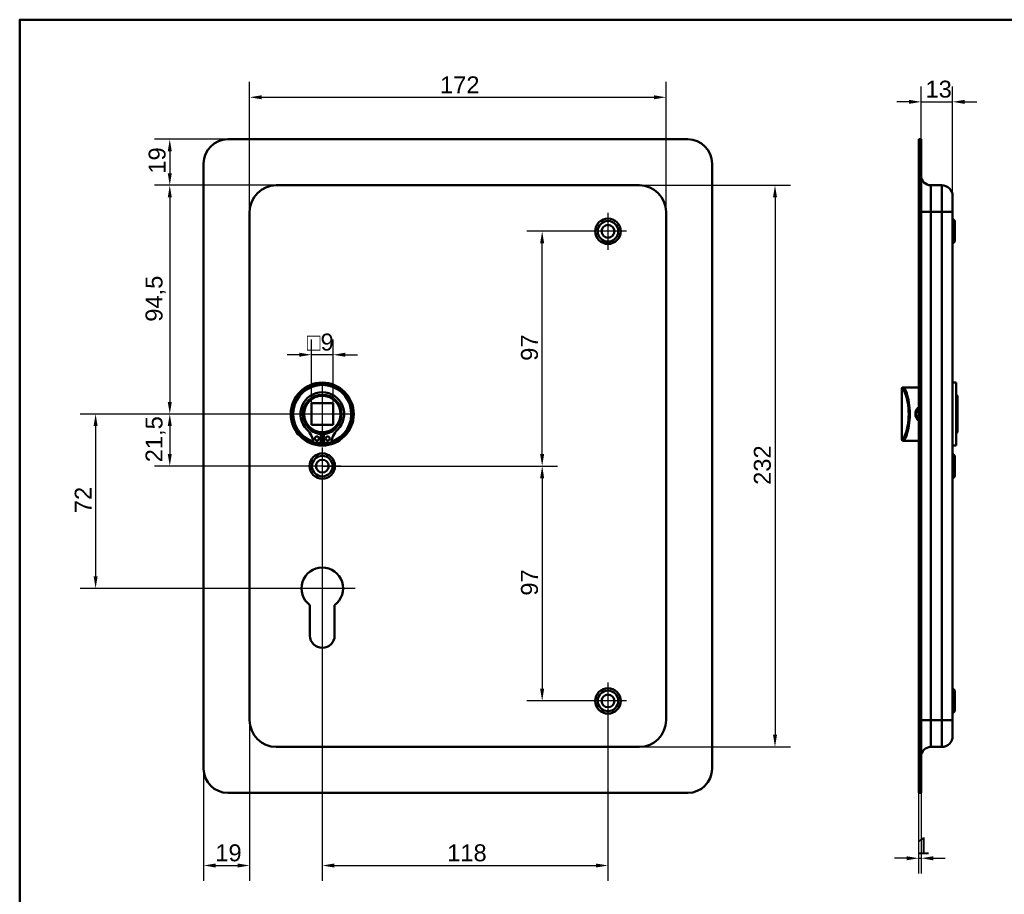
# Model space of a CAD drawing. Header units: millimetres. Extents: x 20 to 833, y 20 to 574.
# Tile 2 of 4: x 20 to 427, y 213 to 574. Entities that reach past the tile are written whole.
import ezdxf

# ---------------------------------------------------------------- set-up
doc = ezdxf.new("R2010")
doc.units = ezdxf.units.MM
doc.header["$LTSCALE"] = 2
for name, color, linetype, lineweight in [('Bemaßungen(DIN)', 7, 'Continuous', 25), ('Mittelpunktmarkierung(DIN)', 7, 'Continuous', 25), ('Sichtbare Kanten(DIN)', 7, 'Continuous', 50), ('Sichtbare tangentiale Kanten(DIN)', 7, 'Continuous', 50), ('Skizziergeometrie(DIN)', 7, 'Continuous', 50)]:
    doc.layers.add(name, color=color, linetype=linetype, lineweight=lineweight)
doc.styles.add('STANDARD-DIN~0', font='arial.ttf')
doc.dimstyles.new('CAD-LAN', dxfattribs={"dimscale": 2, "dimtxt": 3.5, "dimasz": 2.5, "dimexe": 3.175, "dimexo": 0, "dimgap": 0.8, "dimtad": 1, "dimrnd": 1e-08, "dimtxsty": 'STANDARD-DIN~0', "dimcen": 0.09, "dimdle": 10, "dimclrd": 250, "dimclre": 250, "dimclrt": 250, "dimadec": 0, "dimazin": 2, "dimtfac": 1, "dimtmove": 0, "dimatfit": 3, "dimfxl": 1, "dimtolj": 1, "dimtzin": 0, "dimlwd": 25, "dimlwe": 25, "dimarcsym": 0})

# ---------------------------------------------------------------- blocks, each defined once
blk = doc.blocks.new('Ränder Standardrahmen')
at = {"layer": 'Skizziergeometrie(DIN)', "flags": 128}
blk.add_lwpolyline([(10, 10), (10, 287), (410, 287), (410, 10), (10, 10)], dxfattribs=at)
blk = doc.blocks.new('*D8')
at = {"layer": 'Bemaßungen(DIN)', "color": 250, "linetype": 'Continuous', "lineweight": 25, "true_color": 0x3f3f3f, "transparency": 16777216}
for p, q in [((114.99, 494.6), (114.99, 548.3)), ((286.99, 494.6), (286.99, 548.3)), ((119.99, 541.95), (281.99, 541.95))]:
    blk.add_line(p, q, dxfattribs=at)
at = {"layer": 'Bemaßungen(DIN)', "color": 250, "linetype": 'Continuous', "true_color": 0x3f3f3f, "transparency": 16777216}
for points in [[(119.99, 542.78), (119.99, 541.12), (114.99, 541.95)], [(281.99, 542.78), (281.99, 541.12), (286.99, 541.95)]]:
    blk.add_solid(points, dxfattribs=at)
at = {"layer": 'Defpoints', "color": 0, "linetype": 'Continuous', "transparency": 16777216}
for p in [(286.99, 541.95), (114.99, 494.6), (286.99, 494.6)]:
    blk.add_point(p, dxfattribs=at)
at = {"layer": 'Bemaßungen(DIN)', "color": 250, "linetype": 'Continuous', "lineweight": 25, "true_color": 0x3f3f3f, "transparency": 16777216, "insert": (193.62, 550.58), "char_height": 7, "attachment_point": 1, "style": 'STANDARD-DIN~0'}
blk.add_mtext('\\A1;172', dxfattribs=at)
blk = doc.blocks.new('*D9')
at = {"layer": 'Bemaßungen(DIN)', "color": 250, "linetype": 'Continuous', "lineweight": 25, "true_color": 0x3f3f3f, "transparency": 16777216}
for p, q in [((275.99, 505.6), (338.34, 505.6)), ((331.99, 500.6), (331.99, 278.6)), ((275.99, 273.6), (338.34, 273.6))]:
    blk.add_line(p, q, dxfattribs=at)
at = {"layer": 'Bemaßungen(DIN)', "color": 250, "linetype": 'Continuous', "true_color": 0x3f3f3f, "transparency": 16777216}
for points in [[(331.16, 500.6), (332.82, 500.6), (331.99, 505.6)], [(331.16, 278.6), (332.82, 278.6), (331.99, 273.6)]]:
    blk.add_solid(points, dxfattribs=at)
at = {"layer": 'Defpoints', "color": 0, "linetype": 'Continuous', "transparency": 16777216}
for p in [(275.99, 505.6), (275.99, 273.6), (331.99, 273.6)]:
    blk.add_point(p, dxfattribs=at)
at = {"layer": 'Bemaßungen(DIN)', "color": 250, "linetype": 'Continuous', "lineweight": 25, "true_color": 0x3f3f3f, "transparency": 16777216, "insert": (323.24, 381.84), "char_height": 7, "attachment_point": 1, "rotation": 90, "style": 'STANDARD-DIN~0'}
blk.add_mtext('\\A1;232', dxfattribs=at)
blk = doc.blocks.new('*D10')
at = {"layer": 'Bemaßungen(DIN)', "color": 250, "linetype": 'Continuous', "lineweight": 25, "true_color": 0x3f3f3f, "transparency": 16777216}
for p, q in [((125.99, 505.6), (75.64, 505.6)), ((81.99, 500.6), (81.99, 416.1)), ((144.99, 411.1), (75.64, 411.1))]:
    blk.add_line(p, q, dxfattribs=at)
at = {"layer": 'Bemaßungen(DIN)', "color": 250, "linetype": 'Continuous', "true_color": 0x3f3f3f, "transparency": 16777216}
for points in [[(81.16, 500.6), (82.82, 500.6), (81.99, 505.6)], [(81.16, 416.1), (82.82, 416.1), (81.99, 411.1)]]:
    blk.add_solid(points, dxfattribs=at)
at = {"layer": 'Defpoints', "color": 0, "linetype": 'Continuous', "transparency": 16777216}
for p in [(125.99, 505.6), (81.99, 411.1), (144.99, 411.1)]:
    blk.add_point(p, dxfattribs=at)
at = {"layer": 'Bemaßungen(DIN)', "color": 250, "linetype": 'Continuous', "lineweight": 25, "true_color": 0x3f3f3f, "transparency": 16777216, "insert": (71.98, 449.23), "char_height": 7, "attachment_point": 1, "rotation": 90, "style": 'STANDARD-DIN~0'}
blk.add_mtext('\\A1;94,5', dxfattribs=at)
blk = doc.blocks.new('*D11')
at = {"layer": 'Bemaßungen(DIN)', "color": 250, "linetype": 'Continuous', "lineweight": 25, "true_color": 0x3f3f3f, "transparency": 16777216}
for p, q in [((144.99, 411.1), (75.64, 411.1)), ((81.99, 406.1), (81.99, 394.6)), ((144.99, 389.6), (75.64, 389.6))]:
    blk.add_line(p, q, dxfattribs=at)
at = {"layer": 'Bemaßungen(DIN)', "color": 250, "linetype": 'Continuous', "true_color": 0x3f3f3f, "transparency": 16777216}
for points in [[(81.16, 406.1), (82.82, 406.1), (81.99, 411.1)], [(81.16, 394.6), (82.82, 394.6), (81.99, 389.6)]]:
    blk.add_solid(points, dxfattribs=at)
at = {"layer": 'Defpoints', "color": 0, "linetype": 'Continuous', "transparency": 16777216}
for p in [(144.99, 411.1), (81.99, 389.6), (144.99, 389.6)]:
    blk.add_point(p, dxfattribs=at)
at = {"layer": 'Bemaßungen(DIN)', "color": 250, "linetype": 'Continuous', "lineweight": 25, "true_color": 0x3f3f3f, "transparency": 16777216, "insert": (71.98, 391.17), "char_height": 7, "attachment_point": 1, "rotation": 90, "style": 'STANDARD-DIN~0'}
blk.add_mtext('\\A1;21,5', dxfattribs=at)
blk = doc.blocks.new('*D12')
at = {"layer": 'Bemaßungen(DIN)', "color": 250, "linetype": 'Continuous', "lineweight": 25, "true_color": 0x3f3f3f, "transparency": 16777216}
for p, q in [((144.99, 411.1), (45, 411.1)), ((51.35, 406.1), (51.35, 344.1)), ((144.99, 339.1), (45, 339.1))]:
    blk.add_line(p, q, dxfattribs=at)
at = {"layer": 'Bemaßungen(DIN)', "color": 250, "linetype": 'Continuous', "true_color": 0x3f3f3f, "transparency": 16777216}
for points in [[(50.52, 406.1), (52.19, 406.1), (51.35, 411.1)], [(50.52, 344.1), (52.19, 344.1), (51.35, 339.1)]]:
    blk.add_solid(points, dxfattribs=at)
at = {"layer": 'Defpoints', "color": 0, "linetype": 'Continuous', "transparency": 16777216}
for p in [(144.99, 411.1), (51.35, 339.1), (144.99, 339.1)]:
    blk.add_point(p, dxfattribs=at)
at = {"layer": 'Bemaßungen(DIN)', "color": 250, "linetype": 'Continuous', "lineweight": 25, "true_color": 0x3f3f3f, "transparency": 16777216, "insert": (42.73, 370.15), "char_height": 7, "attachment_point": 1, "rotation": 90, "style": 'STANDARD-DIN~0'}
blk.add_mtext('\\A1;72', dxfattribs=at)
blk = doc.blocks.new('*D13')
at = {"layer": 'Bemaßungen(DIN)', "color": 250, "linetype": 'Continuous', "lineweight": 25, "true_color": 0x3f3f3f, "transparency": 16777216}
for p, q in [((105.99, 524.6), (75.64, 524.6)), ((81.99, 519.6), (81.99, 510.6)), ((125.99, 505.6), (75.64, 505.6))]:
    blk.add_line(p, q, dxfattribs=at)
at = {"layer": 'Bemaßungen(DIN)', "color": 250, "linetype": 'Continuous', "true_color": 0x3f3f3f, "transparency": 16777216}
for points in [[(81.16, 519.6), (82.82, 519.6), (81.99, 524.6)], [(81.16, 510.6), (82.82, 510.6), (81.99, 505.6)]]:
    blk.add_solid(points, dxfattribs=at)
at = {"layer": 'Defpoints', "color": 0, "linetype": 'Continuous', "transparency": 16777216}
for p in [(105.99, 524.6), (81.99, 505.6), (125.99, 505.6)]:
    blk.add_point(p, dxfattribs=at)
at = {"layer": 'Bemaßungen(DIN)', "color": 250, "linetype": 'Continuous', "lineweight": 25, "true_color": 0x3f3f3f, "transparency": 16777216, "insert": (73.24, 510.4), "char_height": 7, "attachment_point": 1, "rotation": 90, "style": 'STANDARD-DIN~0'}
blk.add_mtext('\\A1;19', dxfattribs=at)
blk = doc.blocks.new('*D14')
at = {"layer": 'Bemaßungen(DIN)', "color": 250, "linetype": 'Continuous', "lineweight": 25, "true_color": 0x3f3f3f, "transparency": 16777216}
for p, q in [((140.49, 415.6), (140.49, 441.95)), ((149.49, 415.6), (149.49, 441.95)), ((135.49, 435.6), (130.49, 435.6)), ((149.49, 435.6), (140.49, 435.6)), ((154.49, 435.6), (159.49, 435.6))]:
    blk.add_line(p, q, dxfattribs=at)
at = {"layer": 'Bemaßungen(DIN)', "color": 250, "linetype": 'Continuous', "true_color": 0x3f3f3f, "transparency": 16777216}
for points in [[(135.49, 436.43), (135.49, 434.76), (140.49, 435.6)], [(154.49, 436.43), (154.49, 434.76), (149.49, 435.6)]]:
    blk.add_solid(points, dxfattribs=at)
at = {"layer": 'Defpoints', "color": 0, "linetype": 'Continuous', "transparency": 16777216}
for p in [(140.49, 435.6), (140.49, 415.6), (149.49, 415.6)]:
    blk.add_point(p, dxfattribs=at)
at = {"layer": 'Bemaßungen(DIN)', "color": 250, "linetype": 'Continuous', "lineweight": 25, "true_color": 0x3f3f3f, "transparency": 16777216, "insert": (138.62, 444.34), "char_height": 7, "attachment_point": 1, "style": 'STANDARD-DIN~0'}
blk.add_mtext('\\A1;\\fAIGDT|b0|i0;\\H7.0000;o\\fArial|b0|i0;\\H7.0000;9', dxfattribs=at)
blk = doc.blocks.new('*D15')
at = {"layer": 'Bemaßungen(DIN)', "color": 250, "linetype": 'Continuous', "lineweight": 25, "true_color": 0x3f3f3f, "transparency": 16777216}
for p, q in [((255.34, 486.6), (229.46, 486.6)), ((235.81, 394.6), (235.81, 481.6)), ((144.99, 389.6), (242.16, 389.6))]:
    blk.add_line(p, q, dxfattribs=at)
at = {"layer": 'Bemaßungen(DIN)', "color": 250, "linetype": 'Continuous', "true_color": 0x3f3f3f, "transparency": 16777216}
for points in [[(234.97, 481.6), (236.64, 481.6), (235.81, 486.6)], [(234.97, 394.6), (236.64, 394.6), (235.81, 389.6)]]:
    blk.add_solid(points, dxfattribs=at)
at = {"layer": 'Defpoints', "color": 0, "linetype": 'Continuous', "transparency": 16777216}
for p in [(235.81, 486.6), (255.34, 486.6), (144.99, 389.6)]:
    blk.add_point(p, dxfattribs=at)
at = {"layer": 'Bemaßungen(DIN)', "color": 250, "linetype": 'Continuous', "lineweight": 25, "true_color": 0x3f3f3f, "transparency": 16777216, "insert": (227.06, 433.08), "char_height": 7, "attachment_point": 1, "rotation": 90, "style": 'STANDARD-DIN~0'}
blk.add_mtext('\\A1;97', dxfattribs=at)
blk = doc.blocks.new('*D16')
at = {"layer": 'Bemaßungen(DIN)', "color": 250, "linetype": 'Continuous', "lineweight": 25, "true_color": 0x3f3f3f, "transparency": 16777216}
for p, q in [((144.99, 389.6), (242.16, 389.6)), ((235.81, 384.6), (235.81, 297.6)), ((255.34, 292.6), (229.46, 292.6))]:
    blk.add_line(p, q, dxfattribs=at)
at = {"layer": 'Bemaßungen(DIN)', "color": 250, "linetype": 'Continuous', "true_color": 0x3f3f3f, "transparency": 16777216}
for points in [[(234.97, 384.6), (236.64, 384.6), (235.81, 389.6)], [(234.97, 297.6), (236.64, 297.6), (235.81, 292.6)]]:
    blk.add_solid(points, dxfattribs=at)
at = {"layer": 'Defpoints', "color": 0, "linetype": 'Continuous', "transparency": 16777216}
for p in [(144.99, 389.6), (235.81, 292.6), (255.34, 292.6)]:
    blk.add_point(p, dxfattribs=at)
at = {"layer": 'Bemaßungen(DIN)', "color": 250, "linetype": 'Continuous', "lineweight": 25, "true_color": 0x3f3f3f, "transparency": 16777216, "insert": (227.06, 336.08), "char_height": 7, "attachment_point": 1, "rotation": 90, "style": 'STANDARD-DIN~0'}
blk.add_mtext('\\A1;97', dxfattribs=at)
blk = doc.blocks.new('*D17')
at = {"layer": 'Bemaßungen(DIN)', "color": 250, "linetype": 'Continuous', "lineweight": 25, "true_color": 0x3f3f3f, "transparency": 16777216}
for p, q in [((144.99, 381.95), (144.99, 218.25)), ((262.99, 284.95), (262.99, 218.25)), ((149.99, 224.6), (257.99, 224.6))]:
    blk.add_line(p, q, dxfattribs=at)
at = {"layer": 'Bemaßungen(DIN)', "color": 250, "linetype": 'Continuous', "true_color": 0x3f3f3f, "transparency": 16777216}
for points in [[(149.99, 225.43), (149.99, 223.76), (144.99, 224.6)], [(257.99, 225.43), (257.99, 223.76), (262.99, 224.6)]]:
    blk.add_solid(points, dxfattribs=at)
at = {"layer": 'Defpoints', "color": 0, "linetype": 'Continuous', "transparency": 16777216}
for p in [(144.99, 381.95), (262.99, 284.95), (262.99, 224.6)]:
    blk.add_point(p, dxfattribs=at)
at = {"layer": 'Bemaßungen(DIN)', "color": 250, "linetype": 'Continuous', "lineweight": 25, "true_color": 0x3f3f3f, "transparency": 16777216, "insert": (196.58, 233.34), "char_height": 7, "attachment_point": 1, "style": 'STANDARD-DIN~0'}
blk.add_mtext('\\A1;118', dxfattribs=at)
blk = doc.blocks.new('*D18')
at = {"layer": 'Bemaßungen(DIN)', "color": 250, "linetype": 'Continuous', "lineweight": 25, "true_color": 0x3f3f3f, "transparency": 16777216}
for p, q in [((114.99, 284.6), (114.99, 218.25)), ((95.99, 264.6), (95.99, 218.25)), ((100.99, 224.6), (109.99, 224.6))]:
    blk.add_line(p, q, dxfattribs=at)
at = {"layer": 'Bemaßungen(DIN)', "color": 250, "linetype": 'Continuous', "true_color": 0x3f3f3f, "transparency": 16777216}
for points in [[(100.99, 225.43), (100.99, 223.76), (95.99, 224.6)], [(109.99, 225.43), (109.99, 223.76), (114.99, 224.6)]]:
    blk.add_solid(points, dxfattribs=at)
at = {"layer": 'Defpoints', "color": 0, "linetype": 'Continuous', "transparency": 16777216}
for p in [(114.99, 284.6), (95.99, 264.6), (114.99, 224.6)]:
    blk.add_point(p, dxfattribs=at)
at = {"layer": 'Bemaßungen(DIN)', "color": 250, "linetype": 'Continuous', "lineweight": 25, "true_color": 0x3f3f3f, "transparency": 16777216, "insert": (100.8, 233.34), "char_height": 7, "attachment_point": 1, "style": 'STANDARD-DIN~0'}
blk.add_mtext('\\A1;19', dxfattribs=at)
blk = doc.blocks.new('*D19')
at = {"layer": 'Bemaßungen(DIN)', "color": 250, "linetype": 'Continuous', "lineweight": 25, "true_color": 0x3f3f3f, "transparency": 16777216}
for p, q in [((392.33, 524.6), (392.33, 546.41)), ((405.33, 501.1), (405.33, 546.41)), ((387.33, 540.06), (382.33, 540.06)), ((392.33, 540.06), (405.33, 540.06)), ((410.33, 540.06), (415.33, 540.06))]:
    blk.add_line(p, q, dxfattribs=at)
at = {"layer": 'Bemaßungen(DIN)', "color": 250, "linetype": 'Continuous', "true_color": 0x3f3f3f, "transparency": 16777216}
for points in [[(387.33, 540.9), (387.33, 539.23), (392.33, 540.06)], [(410.33, 540.9), (410.33, 539.23), (405.33, 540.06)]]:
    blk.add_solid(points, dxfattribs=at)
at = {"layer": 'Defpoints', "color": 0, "linetype": 'Continuous', "transparency": 16777216}
for p in [(405.33, 540.06), (392.33, 524.6), (405.33, 501.1)]:
    blk.add_point(p, dxfattribs=at)
at = {"layer": 'Bemaßungen(DIN)', "color": 250, "linetype": 'Continuous', "lineweight": 25, "true_color": 0x3f3f3f, "transparency": 16777216, "insert": (394.15, 548.82), "char_height": 7, "attachment_point": 1, "style": 'STANDARD-DIN~0'}
blk.add_mtext('\\A1;13', dxfattribs=at)
blk = doc.blocks.new('*D20')
at = {"layer": 'Bemaßungen(DIN)', "color": 250, "linetype": 'Continuous', "lineweight": 25, "true_color": 0x3f3f3f, "transparency": 16777216}
for p, q in [((391.33, 254.6), (391.33, 221.25)), ((392.33, 254.6), (392.33, 221.25)), ((386.33, 227.6), (381.33, 227.6)), ((391.33, 227.6), (392.33, 227.6)), ((397.33, 227.6), (402.33, 227.6))]:
    blk.add_line(p, q, dxfattribs=at)
at = {"layer": 'Bemaßungen(DIN)', "color": 250, "linetype": 'Continuous', "true_color": 0x3f3f3f, "transparency": 16777216}
for points in [[(386.33, 228.43), (386.33, 226.76), (391.33, 227.6)], [(397.33, 228.43), (397.33, 226.76), (392.33, 227.6)]]:
    blk.add_solid(points, dxfattribs=at)
at = {"layer": 'Defpoints', "color": 0, "linetype": 'Continuous', "transparency": 16777216}
for p in [(391.33, 254.6), (392.33, 254.6), (392.33, 227.6)]:
    blk.add_point(p, dxfattribs=at)
at = {"layer": 'Bemaßungen(DIN)', "color": 250, "linetype": 'Continuous', "lineweight": 25, "true_color": 0x3f3f3f, "transparency": 16777216, "insert": (390.55, 236.22), "char_height": 7, "attachment_point": 1, "style": 'STANDARD-DIN~0'}
blk.add_mtext('\\A1;1', dxfattribs=at)

msp = doc.modelspace()

# ---------------------------------------------------------------- linework, layer by layer
at = {"layer": 'Mittelpunktmarkierung(DIN)', "linetype": 'Continuous'}
for p, q in [((262.989, 494.246), (262.989, 478.946)), ((270.639, 486.596), (255.339, 486.596)), ((144.989, 423.596), (144.989, 398.596)), ((157.489, 411.096), (132.489, 411.096)), ((144.989, 397.246), (144.989, 381.946)), ((152.639, 389.596), (137.339, 389.596)), ((144.989, 352.696), (144.989, 329.096)), ((158.589, 339.096), (131.389, 339.096)), ((262.989, 300.246), (262.989, 284.946)), ((270.639, 292.596), (255.339, 292.596))]:
    msp.add_line(p, q, dxfattribs=at)
at = {"layer": 'Sichtbare Kanten(DIN)'}
for p, q in [((105.989, 524.596), (295.989, 524.596)), ((392.334, 524.596), (391.334, 524.596)), ((391.334, 514.596), (391.334, 524.596)), ((392.334, 524.596), (392.334, 514.596)), ((95.989, 264.596), (95.989, 514.596)), ((305.989, 514.596), (305.989, 264.596)), ((391.334, 264.596), (391.334, 514.596)), ((392.334, 264.596), (392.334, 514.596)), ((275.989, 505.596), (125.989, 505.596)), ((396.334, 505.596), (400.834, 505.596)), ((405.334, 501.096), (405.334, 494.596)), ((114.989, 494.596), (114.989, 284.596)), ((286.989, 284.596), (286.989, 494.596)), ((405.334, 284.596), (405.334, 494.596)), ((406.334, 490.846), (405.334, 491.846)), ((406.334, 490.846), (406.334, 482.346)), ((406.334, 482.346), (405.334, 481.346)), ((406.834, 424.096), (405.334, 424.096)), ((406.834, 398.096), (406.834, 424.096)), ((384.334, 421.596), (384.334, 400.596)), ((384.834, 422.096), (385.122, 422.096)), ((386.834, 422.096), (385.122, 422.096)), ((391.334, 422.096), (386.834, 422.096)), ((407.334, 418.596), (406.834, 419.096)), ((140.489, 415.596), (140.489, 406.596)), ((149.489, 415.596), (140.489, 415.596)), ((149.489, 406.596), (149.489, 415.596)), ((407.334, 418.596), (407.334, 403.596)), ((140.489, 406.596), (149.489, 406.596)), ((144.373, 402.837), (144.373, 399.137)), ((145.606, 399.137), (145.606, 402.837)), ((407.334, 403.596), (406.834, 403.096)), ((144.373, 399.137), (141.349, 399.137)), ((148.63, 399.137), (145.606, 399.137)), ((385.122, 400.096), (384.834, 400.096)), ((386.834, 400.096), (385.122, 400.096)), ((391.334, 400.096), (386.834, 400.096)), ((406.834, 398.096), (405.334, 398.096)), ((406.334, 393.846), (405.334, 394.846)), ((406.334, 393.846), (406.334, 385.346)), ((406.334, 385.346), (405.334, 384.346)), ((139.889, 319.596), (139.889, 332.171)), ((150.089, 332.171), (150.089, 319.596)), ((406.334, 296.846), (405.334, 297.846)), ((406.334, 296.846), (406.334, 288.346)), ((406.334, 288.346), (405.334, 287.346)), ((405.334, 284.596), (405.334, 278.096)), ((125.989, 273.596), (275.989, 273.596)), ((396.334, 273.596), (400.834, 273.596)), ((391.334, 254.596), (391.334, 264.596)), ((392.334, 264.596), (392.334, 254.596)), ((295.989, 254.596), (105.989, 254.596)), ((391.334, 254.596), (392.334, 254.596))]:
    msp.add_line(p, q, dxfattribs=at)
for centre, radius in [((262.989, 486.596), 5.25), ((262.989, 486.596), 4.25), ((262.989, 486.596), 2.65), ((144.989, 411.096), 13), ((144.989, 411.096), 12.5), ((144.989, 411.096), 8), ((144.989, 411.096), 7.5), ((142.758, 400.987), 0.85), ((147.221, 400.987), 0.85), ((144.989, 389.596), 5.25), ((144.989, 389.596), 4.25), ((144.989, 389.596), 2.65), ((262.989, 292.596), 5.25), ((262.989, 292.596), 4.25), ((262.989, 292.596), 2.65)]:
    msp.add_circle(centre, radius, dxfattribs=at)
for centre, radius, start, end in [((105.989, 514.596), 10, 90, 180), ((295.989, 514.596), 10, 0, 90), ((396.334, 509.596), 4, 180, 270), ((125.989, 494.596), 11, 90, 180), ((275.989, 494.596), 11, 0, 90), ((400.834, 501.096), 4.5, 0, 90), ((144.989, 411.096), 12, 288.17213, 251.82787), ((144.989, 411.096), 9.017, 314.1409, 225.8591), ((384.834, 421.596), 0.5, 90, 180), ((132.667, 398.397), 8.678, 4.96705, 45.8591), ((144.989, 410.362), 7.55, 215.6871, 265.31499), ((144.989, 411.096), 8.2, 243.63056, 296.36944), ((144.989, 410.362), 7.55, 274.68501, 324.3129), ((157.312, 398.397), 8.678, 134.1409, 175.03295), ((144.989, 411.096), 12, 265.21102, 274.78898), ((144.989, 411.096), 9, 266.0711, 273.9289), ((384.834, 400.596), 0.5, 180, 270), ((144.989, 339.096), 8.6, 306.37184, 233.62816), ((144.989, 319.596), 5.1, 180, 0), ((125.989, 284.596), 11, 180, 270), ((275.989, 284.596), 11, 270, 0), ((400.834, 278.096), 4.5, 270, 0), ((396.334, 269.596), 4, 90, 180), ((105.989, 264.596), 10, 180, 270), ((295.989, 264.596), 10, 270, 0)]:
    msp.add_arc(centre, radius, start, end, dxfattribs=at)
for points, knots in [([(391.334, 413.891), (391.1, 413.711), (390.528, 413.14), (389.947, 411.905), (389.944, 409.968), (390.702, 408.792), (391.334, 408.302)], [-1.90104338, -1.90104338, -1.90104338, -1.90104338, -1.81291674, -1.66184035, -1.51076395, -1.2719308, -1.2719308, -1.2719308, -1.2719308]), ([(391.337, 408.861), (390.881, 409.272), (390.549, 409.821), (390.411, 410.423), (390.31, 410.861), (390.31, 411.327), (390.41, 411.766), (390.511, 412.206), (390.712, 412.619), (390.99, 412.967), (391.094, 413.098), (391.21, 413.22), (391.334, 413.332)], [3.4181059, 3.4181059, 3.4181059, 3.4181059, 3.62583349, 3.62583349, 3.62583349, 3.77690989, 3.77690989, 3.77690989, 3.92798628, 3.92798628, 3.92798628, 3.98481202, 3.98481202, 3.98481202, 3.98481202])]:
    msp.add_open_spline(points, degree=3, knots=knots, dxfattribs=at)
at = {"layer": 'Sichtbare tangentiale Kanten(DIN)'}
for p, q in [((391.334, 514.596), (392.334, 514.596)), ((396.334, 505.596), (396.334, 494.596)), ((400.834, 494.596), (400.834, 505.596)), ((396.334, 494.596), (392.334, 494.596)), ((396.334, 494.596), (400.834, 494.596)), ((396.334, 284.596), (396.334, 494.596)), ((400.834, 494.596), (405.334, 494.596)), ((400.834, 494.596), (400.834, 284.596)), ((384.625, 421.596), (384.334, 421.596)), ((384.334, 400.596), (384.625, 400.596)), ((396.334, 284.596), (392.334, 284.596)), ((396.334, 284.596), (400.834, 284.596)), ((396.334, 284.596), (396.334, 273.596)), ((400.834, 284.596), (405.334, 284.596)), ((400.834, 273.596), (400.834, 284.596)), ((392.334, 264.596), (391.334, 264.596))]:
    msp.add_line(p, q, dxfattribs=at)
for centre, major_axis, start_param, end_param in [((385.122, 421.596), (0, 0.5), 0, 1.5707963), ((385.122, 400.596), (0, -0.5), 4.712389, 6.2831853)]:
    msp.add_ellipse(centre, major_axis=major_axis, ratio=0.9934228, start_param=start_param, end_param=end_param, dxfattribs=at)
for points, knots in [([(384.625, 421.596), (384.809, 421.596), (385.086, 421.232), (385.405, 420.555), (385.724, 419.879), (386.083, 418.89), (386.396, 417.672), (386.71, 416.454), (386.975, 415.006), (387.109, 413.462), (387.242, 411.917), (387.242, 410.276), (387.108, 408.731), (386.974, 407.186), (386.709, 405.737), (386.396, 404.519), (386.083, 403.3), (385.724, 402.312), (385.405, 401.636), (385.086, 400.96), (384.809, 400.596), (384.625, 400.596)], [0, 0, 0, 0, 0.4776116, 0.4776116, 0.4776116, 0.9552233, 0.9552233, 0.9552233, 1.4328349, 1.4328349, 1.4328349, 1.9104465, 1.9104465, 1.9104465, 2.3880581, 2.3880581, 2.3880581, 2.8656698, 2.8656698, 2.8656698, 3.3432814, 3.3432814, 3.3432814, 3.3432814]), ([(385.122, 400.096), (385.304, 400.096), (385.578, 400.476), (385.893, 401.185), (386.207, 401.894), (386.563, 402.93), (386.872, 404.206), (387.182, 405.482), (387.445, 407), (387.577, 408.618), (387.709, 410.237), (387.71, 411.957), (387.578, 413.574), (387.447, 415.191), (387.182, 416.709), (386.873, 417.985), (386.563, 419.261), (386.208, 420.297), (385.893, 421.006), (385.578, 421.716), (385.304, 422.096), (385.122, 422.096)], [-3.3432814, -3.3432814, -3.3432814, -3.3432814, -2.8656698, -2.8656698, -2.8656698, -2.3880581, -2.3880581, -2.3880581, -1.9104465, -1.9104465, -1.9104465, -1.4328349, -1.4328349, -1.4328349, -0.9552233, -0.9552233, -0.9552233, -0.4776116, -0.4776116, -0.4776116, 0, 0, 0, 0])]:
    msp.add_open_spline(points, degree=3, knots=knots, dxfattribs=at)

# ---------------------------------------------------------------- block references
at = {"xscale": 2, "yscale": 2, "zscale": 2}
msp.add_blockref('Ränder Standardrahmen', (0, 0), dxfattribs=at)

# ---------------------------------------------------------------- dimensions: what is measured, and where the dimension line sits
at = {"layer": 'Bemaßungen(DIN)', "color": 250, "linetype": 'Continuous', "lineweight": 25, "true_color": 0x3f3f3f}
for base, p1, p2, angle, override, picture, middle in [((286.989, 541.951), (114.989, 494.596), (286.989, 494.596), 180, {"dimgap": 0.8, "dimdec": 2, "dimtol": 0, "dimlim": 0, "dimtp": 0, "dimtm": 0, "dimtdec": 2, "dimtofl": 0, "dimatfit": 1}, '*D8', (200.989, 541.951)), ((81.989, 505.596), (105.989, 524.596), (125.989, 505.596), 270, {"dimgap": 0.8, "dimdec": 2, "dimtol": 0, "dimlim": 0, "dimtp": 0, "dimtm": 0, "dimtdec": 2, "dimtofl": 0, "dimatfit": 1}, '*D13', (81.989, 515.096)), ((81.989, 411.096), (125.989, 505.596), (144.989, 411.096), 90, {"dimgap": 0.8, "dimdec": 2, "dimtol": 0, "dimlim": 0, "dimtp": 0, "dimtm": 0, "dimtdec": 2, "dimtofl": 0, "dimatfit": 1}, '*D10', (81.989, 458.346)), ((331.989, 273.596), (275.989, 505.596), (275.989, 273.596), 90, {"dimgap": 0.8, "dimdec": 2, "dimtol": 0, "dimlim": 0, "dimtp": 0, "dimtm": 0, "dimtdec": 2, "dimtofl": 0, "dimatfit": 1}, '*D9', (331.989, 389.596)), ((235.805, 486.596), (144.989, 389.596), (255.339, 486.596), 90, {"dimgap": 0.8, "dimdec": 2, "dimtol": 0, "dimlim": 0, "dimtp": 0, "dimtm": 0, "dimtdec": 2, "dimtofl": 0, "dimatfit": 1}, '*D15', (235.805, 438.096)), ((51.355, 339.096), (144.989, 411.096), (144.989, 339.096), 90, {"dimgap": 0.8, "dimdec": 2, "dimtol": 0, "dimlim": 0, "dimtp": 0, "dimtm": 0, "dimtdec": 2, "dimtofl": 0, "dimatfit": 1}, '*D12', (51.355, 375.096)), ((81.989, 389.596), (144.989, 411.096), (144.989, 389.596), 90, {"dimgap": 0.8, "dimdec": 2, "dimtol": 0, "dimlim": 0, "dimtp": 0, "dimtm": 0, "dimtdec": 2, "dimtofl": 0, "dimatfit": 1}, '*D11', (81.989, 400.346)), ((235.805, 292.596), (144.989, 389.596), (255.339, 292.596), 90, {"dimgap": 0.8, "dimdec": 2, "dimtol": 0, "dimlim": 0, "dimtp": 0, "dimtm": 0, "dimtdec": 2, "dimtofl": 0, "dimatfit": 1}, '*D16', (235.805, 341.096)), ((262.989, 224.596), (144.989, 381.946), (262.989, 284.946), 180, {"dimgap": 0.8, "dimdec": 2, "dimtol": 0, "dimlim": 0, "dimtp": 0, "dimtm": 0, "dimtdec": 2, "dimtofl": 0, "dimatfit": 1}, '*D17', (203.989, 224.596)), ((392.334, 227.596), (391.334, 254.596), (392.334, 254.596), 180, {"dimgap": 0.8, "dimdec": 2, "dimtol": 0, "dimlim": 0, "dimtp": 0, "dimtm": 0, "dimtdec": 2, "dimtofl": 1, "dimatfit": 1}, '*D20', (391.834, 227.596))]:
    dim = msp.add_linear_dim(base=base, p1=p1, p2=p2, angle=angle, dimstyle='CAD-LAN', override=override, dxfattribs=at)
    dim.commit()
    dim.dimension.update_dxf_attribs({"geometry": picture, "text_midpoint": middle, "dimtype": 160})
for base, p1, p2, override, picture, middle in [((405.334, 540.063), (392.334, 524.596), (405.334, 501.096), {"dimgap": 0.8, "dimdec": 2, "dimtol": 0, "dimlim": 0, "dimtp": 0, "dimtm": 0, "dimtdec": 2, "dimtofl": 1, "dimatfit": 1}, '*D19', (398.834, 540.063)), ((114.989, 224.596), (95.989, 264.596), (114.989, 284.596), {"dimgap": 0.8, "dimdec": 2, "dimtol": 0, "dimlim": 0, "dimtp": 0, "dimtm": 0, "dimtdec": 2, "dimtofl": 0, "dimatfit": 1}, '*D18', (105.489, 224.596))]:
    dim = msp.add_linear_dim(base=base, p1=p1, p2=p2, dimstyle='CAD-LAN', override=override, dxfattribs=at)
    dim.commit()
    dim.dimension.update_dxf_attribs({"geometry": picture, "text_midpoint": middle, "dimtype": 160})
dim = msp.add_linear_dim(base=(140.489, 435.596), p1=(149.489, 415.596), p2=(140.489, 415.596), angle=180, text='\\fAIGDT|b0|i0;\\H7.0000;o\\fArial|b0|i0;\\H7.0000;<>', dimstyle='CAD-LAN', override={"dimgap": 0.8, "dimdec": 2, "dimtol": 0, "dimlim": 0, "dimtp": 0, "dimtm": 0, "dimtdec": 2, "dimtofl": 1, "dimatfit": 1}, dxfattribs=at)
dim.commit()
dim.dimension.update_dxf_attribs({"geometry": '*D14', "text_midpoint": (144.989, 435.596), "dimtype": 160})

doc.saveas('drawing.dxf')
